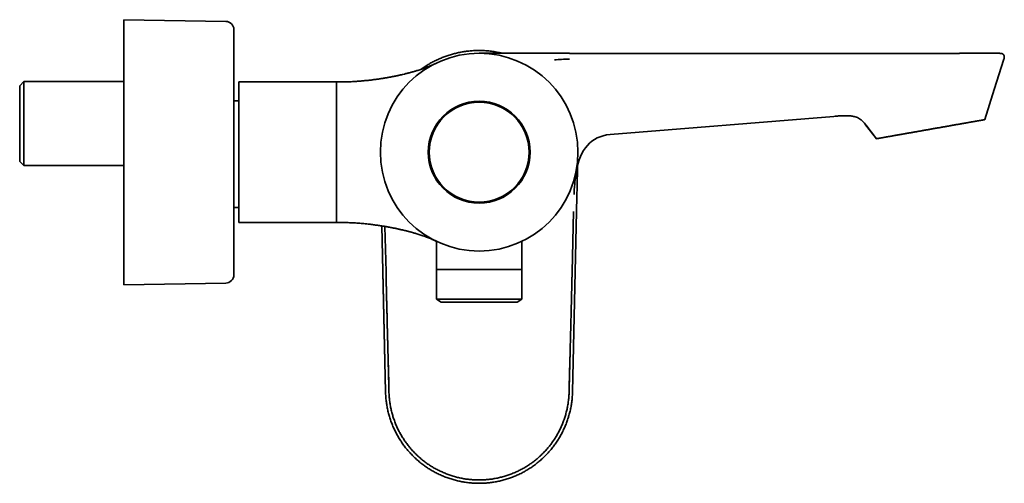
# Model space of a CAD drawing. Header units: millimetres. Extents: x 8 to 935, y 12 to 397.
# Tile 10 of 10: x 693 to 935, y 283 to 397. Entities that reach past the tile are written whole.
import ezdxf

# ---------------------------------------------------------------- set-up
doc = ezdxf.new("R2010")
doc.units = ezdxf.units.MM

msp = doc.modelspace()

# ---------------------------------------------------------------- linework, layer by layer
at = {"color": 7, "linetype": 'Continuous', "lineweight": 35}
for p, q in [((743.64, 396.74), (718.6, 397.16)), ((743.64, 396.74), (718.6, 397.16)), ((718.6, 397.16), (718.6, 397.16)), ((718.6, 332.16), (718.6, 397.16)), ((745.6, 394.74), (745.6, 394.74)), ((745.6, 334.57), (745.6, 394.74)), ((808.53, 388.91), (808.49, 388.91)), ((808.56, 388.91), (822.41, 388.91)), ((822.41, 388.91), (822.55, 388.91)), ((933.68, 388.9), (933.58, 388.9)), ((795.18, 386.45), (795.07, 386.4)), ((795.18, 386.45), (795.14, 386.43)), ((795.16, 386.44), (795.15, 386.44)), ((817.67, 385.8), (817.67, 385.8)), ((694.05, 381.96), (693.05, 380.96)), ((718.6, 381.96), (694.05, 381.96)), ((694.05, 381.96), (694.05, 361.36)), ((772.5, 381.91), (746.8, 381.91)), ((772.35, 381.91), (746.8, 381.91)), ((746.8, 381.91), (746.8, 347.41)), ((746.8, 381.91), (746.8, 381.91)), ((772.31, 381.91), (770.8, 381.91)), ((770.8, 381.91), (770.8, 347.41)), ((693.05, 362.36), (693.05, 380.96)), ((746.8, 377.26), (745.6, 377.26)), ((837.92, 369), (892.84, 373.44)), ((900.63, 371.38), (900.64, 371.39)), ((900.63, 371.38), (903.27, 367.96)), ((900.64, 371.39), (903.27, 367.96)), ((900.64, 371.39), (903.27, 367.96)), ((693.05, 362.36), (694.05, 361.36)), ((694.05, 361.36), (718.6, 361.36)), ((829.95, 361.55), (829.82, 355.6)), ((829.79, 354.45), (829.82, 355.6)), ((829.7, 350.08), (829.78, 353.76)), ((829.78, 353.76), (829.79, 354.26)), ((829.79, 354.26), (829.79, 354.45)), ((745.6, 351.06), (746.8, 351.06)), ((828.98, 350.08), (828.61, 335.34)), ((829.7, 350.08), (829.37, 335.35)), ((746.8, 347.41), (772.33, 347.41)), ((770.8, 347.41), (772.31, 347.41)), ((782.82, 305.92), (781.93, 346.57)), ((782.94, 335.35), (782.66, 346.45)), ((795.14, 342.88), (795.18, 342.86)), ((795.3, 342.8), (795.3, 335.91)), ((816.3, 335.91), (816.3, 342.8)), ((795.3, 335.91), (816.3, 335.91)), ((795.33, 335.91), (795.33, 328.59)), ((816.28, 328.59), (816.28, 335.91)), ((782.82, 305.9), (782.18, 335.36)), ((829.37, 335.35), (828.71, 305.89)), ((718.6, 332.16), (743.64, 332.57)), ((795.33, 328.59), (796.49, 327.91)), ((816.28, 328.59), (795.33, 328.59)), ((815.12, 327.91), (816.28, 328.59)), ((796.49, 327.91), (815.12, 327.91)), ((782.83, 305.73), (782.82, 305.92)), ((782.82, 305.9), (782.82, 305.9)), ((782.83, 305.59), (782.82, 305.9)), ((782.83, 305.61), (782.83, 305.59)), ((805.89, 283.46), (805.76, 283.46))]:
    msp.add_line(p, q, dxfattribs=at)
at = {"color": 7, "linetype": 'Continuous', "lineweight": 35, "flags": 128}
msp.add_lwpolyline([(929.86, 372.64), (932.21, 380.06), (934.56, 387.48)], dxfattribs=at)
msp.add_lwpolyline([(929.86, 372.64), (932.21, 380.06), (934.56, 387.48)], dxfattribs=at)
at = {"color": 7, "linetype": 'Continuous', "lineweight": 35}
for radius in [24.25, 12.5, 12.25]:
    msp.add_circle((805.8, 364.66), radius, dxfattribs=at)
for centre, start, end in [((743.6, 394.74), 0, 89.0452), ((743.6, 334.57), 270.9548, 360)]:
    msp.add_arc(centre, 2, start, end, dxfattribs=at)
for points, knots in [([(805.78, 389.61), (805.6, 389.61), (805.23, 389.6), (804.68, 389.58), (804.12, 389.55), (803.56, 389.51), (803, 389.45), (802.43, 389.38), (801.87, 389.29), (801.31, 389.19), (800.77, 389.08), (800.24, 388.97), (799.74, 388.84), (799.23, 388.71), (798.73, 388.56), (798.22, 388.4), (797.72, 388.23), (797.22, 388.05), (796.71, 387.85), (796.21, 387.64), (795.71, 387.42), (795.2, 387.18), (794.71, 386.94), (794.21, 386.68), (793.73, 386.41), (793.25, 386.13), (792.78, 385.84), (792.32, 385.53), (791.91, 385.25), (791.66, 385.07), (791.57, 385.01)], [0, 0, 0, 0, 0.036125, 0.072601, 0.109415, 0.146553, 0.184003, 0.221076, 0.258428, 0.296049, 0.33393, 0.367966, 0.402198, 0.436621, 0.471232, 0.506027, 0.541004, 0.576161, 0.611498, 0.647657, 0.683987, 0.720476, 0.757112, 0.793882, 0.830118, 0.866463, 0.902908, 0.939444, 0.976728, 1, 1, 1, 1]), ([(806.39, 389.6), (806.37, 389.6), (806.16, 389.61), (805.96, 389.61), (805.78, 389.61)], [0, 0, 0, 0, 0.131216, 1, 1, 1, 1]), ([(805.78, 389.61), (806.01, 389.61), (806.46, 389.6), (807.14, 389.57), (807.81, 389.53), (808.48, 389.46), (809.15, 389.38), (809.82, 389.27), (810.49, 389.15), (811.07, 389.03), (811.43, 388.94), (811.57, 388.91)], [0, 0, 0, 0, 0.115783, 0.231565, 0.347348, 0.463131, 0.578913, 0.694696, 0.810479, 0.926261, 1, 1, 1, 1]), ([(827.96, 388.91), (827.34, 388.91), (826.11, 388.91), (824.31, 388.91), (823.12, 388.91), (822.55, 388.91)], [0, 0, 0, 0, 0.339927, 0.6858, 1, 1, 1, 1]), ([(933.55, 388.91), (933.54, 388.91), (933.52, 388.91), (933.47, 388.91), (933.42, 388.91), (933.36, 388.91), (933.29, 388.91), (933.22, 388.91), (933.14, 388.91), (933.04, 388.91), (932.94, 388.91), (932.83, 388.91), (932.72, 388.91), (932.6, 388.91), (932.47, 388.91), (932.33, 388.91), (932.2, 388.91), (932.06, 388.91), (931.92, 388.91), (931.78, 388.91), (931.64, 388.91), (931.5, 388.91), (931.35, 388.91), (931.2, 388.91), (931.03, 388.91), (930.84, 388.91), (930.62, 388.91), (930.39, 388.91), (930.15, 388.91), (929.9, 388.91), (929.65, 388.91), (929.38, 388.91), (929.1, 388.91), (928.81, 388.91), (928.51, 388.91), (928.2, 388.91), (927.87, 388.91), (927.53, 388.91), (927.21, 388.91), (926.9, 388.91), (926.61, 388.91), (926.32, 388.91), (926.04, 388.91), (925.73, 388.91), (925.41, 388.91), (925.08, 388.91), (924.74, 388.91), (924.42, 388.91), (924.09, 388.91), (923.78, 388.91), (923.47, 388.9), (923.18, 388.9), (922.89, 388.9), (922.61, 388.9), (922.29, 388.9), (921.92, 388.9), (921.51, 388.9), (921.1, 388.9), (920.69, 388.9), (920.28, 388.9), (919.89, 388.9), (919.5, 388.9), (919.12, 388.9), (918.74, 388.9), (918.37, 388.9), (918.01, 388.9), (917.64, 388.9), (917.29, 388.9), (916.95, 388.9), (916.61, 388.9), (916.26, 388.9), (915.91, 388.9), (915.56, 388.9), (915.13, 388.9), (914.64, 388.9), (914.07, 388.9), (913.48, 388.9), (912.89, 388.9), (912.29, 388.9), (911.67, 388.9), (911.04, 388.9), (910.41, 388.9), (909.76, 388.9), (909.1, 388.9), (908.43, 388.9), (907.75, 388.9), (907.05, 388.9), (906.37, 388.9), (905.7, 388.9), (905.03, 388.9), (904.36, 388.9), (903.69, 388.9), (903.01, 388.9), (902.04, 388.9), (900.78, 388.9), (899.22, 388.9), (897.66, 388.9), (896.08, 388.9), (894.49, 388.9), (893.25, 388.9), (892.37, 388.9), (891.84, 388.9), (891.3, 388.9), (890.77, 388.9), (890.24, 388.9), (889.7, 388.9), (889.17, 388.9), (888.64, 388.9), (888.11, 388.9), (887.58, 388.9), (887.07, 388.9), (886.56, 388.9), (886.07, 388.9), (885.58, 388.9), (885.1, 388.89), (884.62, 388.89), (884.16, 388.89), (883.71, 388.89), (883.27, 388.89), (882.85, 388.89), (882.45, 388.89), (882.07, 388.89), (881.71, 388.89), (881.35, 388.89), (881, 388.89), (880.66, 388.89), (880.34, 388.89), (880.02, 388.89), (879.72, 388.89), (879.42, 388.89), (879.14, 388.9), (878.86, 388.9), (878.57, 388.9), (878.24, 388.9), (877.88, 388.9), (877.47, 388.9), (877.06, 388.9), (876.63, 388.9), (876.19, 388.9), (875.74, 388.9), (875.27, 388.9), (874.76, 388.9), (874.23, 388.9), (873.68, 388.9), (873.12, 388.9), (872.57, 388.9), (872.02, 388.9), (871.47, 388.9), (870.92, 388.9), (870.35, 388.9), (869.77, 388.9), (869.18, 388.9), (868.51, 388.9), (867.75, 388.9), (866.92, 388.9), (866.09, 388.9), (865.15, 388.9), (864.1, 388.9), (862.95, 388.9), (861.8, 388.9), (860.67, 388.9), (859.58, 388.9), (858.55, 388.9), (857.56, 388.9), (856.59, 388.9), (855.66, 388.9), (854.78, 388.9), (854.11, 388.9), (853.61, 388.9), (853.28, 388.9), (852.94, 388.9), (852.58, 388.9), (852.19, 388.9), (851.78, 388.9), (851.35, 388.9), (850.91, 388.9), (850.45, 388.9), (849.99, 388.9), (849.51, 388.9), (849.02, 388.9), (848.5, 388.9), (847.96, 388.9), (847.41, 388.9), (846.85, 388.9), (846.27, 388.9), (845.69, 388.9), (845.1, 388.9), (844.52, 388.9), (843.92, 388.9), (843.31, 388.9), (842.68, 388.9), (842.05, 388.9), (841.4, 388.9), (840.73, 388.9), (840.04, 388.9), (839.32, 388.9), (838.59, 388.9), (837.85, 388.9), (837.09, 388.9), (836.32, 388.9), (835.54, 388.9), (834.74, 388.9), (833.93, 388.9), (833.11, 388.9), (832.28, 388.9), (831.44, 388.9), (830.62, 388.9), (829.79, 388.9), (828.96, 388.9), (828.34, 388.9), (828.01, 388.9), (827.96, 388.9)], [0, 0, 0, 0, 0.003755, 0.00744, 0.011056, 0.014603, 0.01808, 0.021488, 0.024826, 0.028418, 0.031926, 0.03535, 0.038689, 0.041945, 0.045307, 0.048574, 0.051746, 0.054824, 0.057807, 0.060696, 0.063333, 0.065946, 0.068585, 0.071251, 0.073942, 0.077406, 0.080912, 0.084461, 0.088052, 0.091685, 0.095296, 0.098947, 0.102639, 0.106373, 0.110216, 0.114101, 0.118029, 0.122, 0.126013, 0.129196, 0.132395, 0.135549, 0.138647, 0.141691, 0.145234, 0.148699, 0.152087, 0.155397, 0.15863, 0.161785, 0.164689, 0.167524, 0.170291, 0.17299, 0.175629, 0.179509, 0.183339, 0.187118, 0.190848, 0.194526, 0.198153, 0.201578, 0.204956, 0.208285, 0.211566, 0.214798, 0.21798, 0.221119, 0.224006, 0.226974, 0.230002, 0.233061, 0.236158, 0.2393, 0.244187, 0.24917, 0.254248, 0.259422, 0.264692, 0.270059, 0.275521, 0.281078, 0.286732, 0.292482, 0.298328, 0.304269, 0.310307, 0.31644, 0.322147, 0.327934, 0.333791, 0.339672, 0.345569, 0.351483, 0.364986, 0.378574, 0.392249, 0.40601, 0.419857, 0.433789, 0.438406, 0.443031, 0.447666, 0.452311, 0.456964, 0.461627, 0.466285, 0.470863, 0.475562, 0.480163, 0.484664, 0.489066, 0.49337, 0.497574, 0.501819, 0.505959, 0.509992, 0.513919, 0.517741, 0.521457, 0.524863, 0.528176, 0.531394, 0.534519, 0.537549, 0.540486, 0.543328, 0.546077, 0.548731, 0.551291, 0.553724, 0.556182, 0.558699, 0.561273, 0.564702, 0.568229, 0.571853, 0.575575, 0.579394, 0.583311, 0.587325, 0.591853, 0.596499, 0.601263, 0.606145, 0.611145, 0.615793, 0.620538, 0.625381, 0.630321, 0.635358, 0.640493, 0.645726, 0.653029, 0.660299, 0.667523, 0.674701, 0.684875, 0.694956, 0.704944, 0.714837, 0.724637, 0.733288, 0.741866, 0.750368, 0.758797, 0.766152, 0.77345, 0.776301, 0.779163, 0.7821, 0.785119, 0.788646, 0.792279, 0.796015, 0.799857, 0.803802, 0.807852, 0.812006, 0.816265, 0.820838, 0.825526, 0.830329, 0.835246, 0.840277, 0.845424, 0.850443, 0.855566, 0.860794, 0.866127, 0.871564, 0.877105, 0.88275, 0.8885, 0.894636, 0.900886, 0.907251, 0.91373, 0.920324, 0.927033, 0.933856, 0.940793, 0.947846, 0.955012, 0.962294, 0.96969, 0.976768, 0.983948, 0.99123, 0.998614, 1, 1, 1, 1]), ([(827.96, 388.9), (827.96, 388.9), (827.96, 388.91), (827.96, 388.9), (827.96, 388.9)], [0, 0, 0, 0, 0.253658, 1, 1, 1, 1]), ([(933.54, 388.91), (933.54, 388.91), (933.53, 388.91), (933.53, 388.91), (933.52, 388.91), (933.51, 388.91)], [0, 0, 0, 0, 0.09685, 0.5482516, 1, 1, 1, 1]), ([(933.53, 388.91), (933.54, 388.91), (933.55, 388.91), (933.56, 388.91), (933.56, 388.91), (933.56, 388.91)], [0, 0, 0, 0, 0.1422, 0.570957, 1, 1, 1, 1]), ([(934.55, 387.48), (934.56, 387.51), (934.58, 387.57), (934.6, 387.65), (934.62, 387.74), (934.63, 387.82), (934.64, 387.89), (934.65, 387.95), (934.65, 388.02), (934.65, 388.08), (934.65, 388.15), (934.64, 388.2), (934.63, 388.25), (934.62, 388.29), (934.61, 388.32), (934.6, 388.36), (934.58, 388.4), (934.56, 388.45), (934.53, 388.51), (934.49, 388.57), (934.44, 388.62), (934.39, 388.67), (934.33, 388.71), (934.26, 388.76), (934.17, 388.8), (934.08, 388.83), (933.99, 388.86), (933.91, 388.88), (933.84, 388.89), (933.79, 388.89), (933.76, 388.9), (933.74, 388.9), (933.73, 388.9), (933.72, 388.9), (933.7, 388.9), (933.68, 388.9), (933.66, 388.9), (933.64, 388.9), (933.61, 388.9), (933.59, 388.9), (933.58, 388.91)], [0, 0, 0, 0, 0.038861, 0.081113, 0.119597, 0.154618, 0.186455, 0.215362, 0.241571, 0.274116, 0.302259, 0.3264, 0.346858, 0.363879, 0.38138, 0.399678, 0.419607, 0.441146, 0.472155, 0.503486, 0.534764, 0.566266, 0.598023, 0.630156, 0.679442, 0.73073, 0.766283, 0.802687, 0.837087, 0.86092, 0.87214, 0.877569, 0.883435, 0.890703, 0.899796, 0.910933, 0.924229, 0.945425, 0.970666, 1, 1, 1, 1]), ([(933.59, 388.91), (933.59, 388.91), (933.59, 388.91), (933.59, 388.91), (933.58, 388.91)], [0, 0, 0, 0, 0.270577, 1, 1, 1, 1]), ([(934.56, 387.48), (934.58, 387.53), (934.6, 387.61), (934.63, 387.74), (934.65, 387.86), (934.66, 387.97), (934.66, 388.08), (934.65, 388.17), (934.64, 388.25), (934.62, 388.33), (934.59, 388.4), (934.56, 388.47), (934.52, 388.53), (934.48, 388.59), (934.42, 388.64), (934.36, 388.69), (934.3, 388.74), (934.23, 388.78), (934.15, 388.81), (934.05, 388.85), (933.94, 388.87), (933.85, 388.89), (933.8, 388.89), (933.79, 388.89)], [0, 0, 0, 0, 0.071272, 0.138449, 0.201733, 0.261371, 0.317659, 0.362269, 0.405047, 0.446273, 0.486262, 0.525363, 0.563952, 0.602426, 0.641185, 0.680628, 0.721134, 0.763059, 0.806728, 0.861833, 0.920304, 0.982517, 1, 1, 1, 1]), ([(934.55, 387.48), (934.56, 387.48), (934.56, 387.48), (934.56, 387.48), (934.56, 387.48)], [0, 0, 0, 0, 0.357343, 1, 1, 1, 1]), ([(934.56, 387.48), (934.56, 387.48), (934.56, 387.48), (934.56, 387.48), (934.55, 387.48)], [0, 0, 0, 0, 0.638816, 1, 1, 1, 1]), ([(795.14, 386.44), (795.11, 386.42), (795.05, 386.39), (794.97, 386.35), (794.87, 386.3), (794.76, 386.25), (794.64, 386.2), (794.53, 386.15), (794.43, 386.1), (794.32, 386.06), (794.23, 386.02), (794.07, 385.95), (793.86, 385.86), (793.58, 385.74), (793.28, 385.62), (792.95, 385.5), (792.58, 385.36), (792.16, 385.21), (791.69, 385.04), (791.21, 384.88), (790.64, 384.71), (790, 384.51), (789.28, 384.31), (788.56, 384.11), (787.84, 383.92), (787.28, 383.79), (786.89, 383.7), (786.68, 383.65), (786.47, 383.6), (786.25, 383.55), (786.03, 383.5), (785.8, 383.45), (785.55, 383.4), (785.28, 383.34), (784.98, 383.28), (784.67, 383.22), (784.35, 383.16), (784.02, 383.1), (783.67, 383.03), (783.31, 382.97), (782.93, 382.9), (782.54, 382.84), (782.15, 382.77), (781.74, 382.71), (781.32, 382.64), (780.89, 382.58), (780.44, 382.52), (779.98, 382.45), (779.51, 382.39), (779.02, 382.34), (778.53, 382.28), (778.03, 382.23), (777.53, 382.18), (777.02, 382.13), (776.5, 382.09), (775.95, 382.04), (775.35, 382), (774.72, 381.97), (774.08, 381.94), (773.45, 381.92), (772.86, 381.91), (772.47, 381.9), (772.3, 381.9)], [0, 0, 0, 0, 0.004556, 0.008928, 0.013189, 0.018706, 0.024091, 0.029279, 0.034265, 0.039045, 0.043618, 0.048044, 0.060261, 0.072568, 0.087328, 0.102248, 0.117429, 0.138169, 0.159365, 0.181008, 0.203063, 0.234827, 0.266719, 0.298672, 0.330619, 0.362499, 0.371859, 0.381207, 0.39054, 0.399862, 0.409474, 0.419571, 0.430152, 0.442351, 0.455137, 0.468508, 0.482462, 0.496998, 0.512111, 0.527796, 0.544047, 0.560857, 0.578217, 0.595791, 0.613874, 0.632453, 0.651511, 0.671391, 0.69173, 0.712506, 0.733692, 0.75526, 0.776785, 0.798616, 0.820718, 0.843052, 0.869884, 0.896908, 0.924039, 0.951185, 0.978247, 1, 1, 1, 1]), ([(795.14, 386.43), (795.14, 386.43), (795.13, 386.43), (795.13, 386.43), (795.12, 386.43), (795.12, 386.42)], [0, 0, 0, 0, 0.194281, 0.5971628, 1, 1, 1, 1]), ([(892.84, 373.44), (893.22, 373.48), (893.97, 373.54), (895.06, 373.61), (896.07, 373.63), (896.99, 373.57), (897.92, 373.4), (898.73, 373.11), (899.45, 372.67), (900.06, 372.12), (900.43, 371.64), (900.63, 371.38)], [0, 0, 0, 0, 0.136389, 0.264115, 0.382523, 0.490427, 0.587006, 0.714679, 0.788135, 0.885716, 1, 1, 1, 1]), ([(903.27, 367.96), (903.27, 367.96), (903.28, 367.96), (903.29, 367.96), (903.32, 367.97), (903.36, 367.98), (903.4, 367.98), (903.44, 367.99), (903.49, 368), (903.54, 368.01), (903.6, 368.02), (903.67, 368.03), (903.75, 368.04), (903.83, 368.06), (903.92, 368.07), (904.02, 368.09), (904.14, 368.11), (904.26, 368.13), (904.39, 368.16), (904.53, 368.18), (904.68, 368.21), (904.85, 368.24), (905.04, 368.27), (905.25, 368.31), (905.48, 368.35), (905.71, 368.39), (905.95, 368.43), (906.17, 368.47), (906.4, 368.51), (906.62, 368.55), (906.84, 368.59), (907.08, 368.63), (907.32, 368.67), (907.59, 368.72), (907.88, 368.77), (908.21, 368.83), (908.54, 368.89), (908.87, 368.95), (909.2, 369), (909.51, 369.06), (909.81, 369.11), (910.1, 369.16), (910.4, 369.22), (910.7, 369.27), (911, 369.32), (911.34, 369.38), (911.7, 369.45), (912.1, 369.52), (912.5, 369.59), (912.89, 369.66), (913.28, 369.72), (913.65, 369.79), (914.03, 369.86), (914.42, 369.92), (914.8, 369.99), (915.16, 370.05), (915.47, 370.11), (915.75, 370.16), (916.03, 370.21), (916.31, 370.26), (916.59, 370.31), (916.88, 370.36), (917.16, 370.41), (917.46, 370.46), (917.78, 370.52), (918.13, 370.58), (918.5, 370.64), (918.89, 370.71), (919.28, 370.78), (919.62, 370.84), (919.93, 370.9), (920.2, 370.94), (920.47, 370.99), (920.74, 371.04), (921.01, 371.08), (921.27, 371.13), (921.54, 371.18), (921.82, 371.23), (922.11, 371.28), (922.42, 371.33), (922.72, 371.39), (923.01, 371.44), (923.3, 371.49), (923.59, 371.54), (923.87, 371.59), (924.18, 371.64), (924.49, 371.7), (924.83, 371.76), (925.15, 371.82), (925.46, 371.87), (925.75, 371.92), (926.01, 371.97), (926.26, 372.01), (926.48, 372.05), (926.7, 372.09), (926.92, 372.13), (927.13, 372.16), (927.35, 372.2), (927.57, 372.24), (927.8, 372.28), (928.02, 372.32), (928.23, 372.36), (928.41, 372.39), (928.58, 372.42), (928.74, 372.45), (928.89, 372.47), (929.04, 372.5), (929.15, 372.52), (929.25, 372.54), (929.33, 372.55), (929.41, 372.56), (929.48, 372.58), (929.54, 372.59), (929.6, 372.6), (929.65, 372.61), (929.7, 372.62), (929.75, 372.62), (929.79, 372.63), (929.82, 372.64), (929.84, 372.64), (929.86, 372.64), (929.86, 372.64), (929.86, 372.64)], [0, 0, 0, 0, 0.005251, 0.014663, 0.024107, 0.033551, 0.040263, 0.046975, 0.053699, 0.060423, 0.067692, 0.074962, 0.082231, 0.089534, 0.096838, 0.104141, 0.112265, 0.120391, 0.128516, 0.136688, 0.144861, 0.153033, 0.163242, 0.173452, 0.183702, 0.193952, 0.203194, 0.212443, 0.220577, 0.228713, 0.236848, 0.24503, 0.253214, 0.261396, 0.271619, 0.281841, 0.292106, 0.30237, 0.311624, 0.320886, 0.329016, 0.337147, 0.345277, 0.353454, 0.361632, 0.369809, 0.380024, 0.390239, 0.400496, 0.410753, 0.419999, 0.429253, 0.438688, 0.448122, 0.457589, 0.467057, 0.473785, 0.480513, 0.487253, 0.493993, 0.500879, 0.507766, 0.514666, 0.521566, 0.529703, 0.537844, 0.547303, 0.556762, 0.566255, 0.575749, 0.582497, 0.589245, 0.596006, 0.602766, 0.609674, 0.616581, 0.623501, 0.63042, 0.638584, 0.646753, 0.654834, 0.662916, 0.670997, 0.679124, 0.687253, 0.695381, 0.705532, 0.715683, 0.725874, 0.736066, 0.745253, 0.754448, 0.762573, 0.7707, 0.778825, 0.786998, 0.795172, 0.803345, 0.813555, 0.823764, 0.834015, 0.844266, 0.853507, 0.862757, 0.872176, 0.881596, 0.891049, 0.900501, 0.907219, 0.913937, 0.920666, 0.927396, 0.934268, 0.94114, 0.948024, 0.954908, 0.963029, 0.971155, 0.979545, 0.987941, 0.996354, 1, 1, 1, 1]), ([(829.27, 357.04), (829.3, 357.31), (829.36, 357.85), (829.45, 358.65), (829.55, 359.43), (829.61, 359.95), (829.64, 360.19)], [0, 0, 0, 0, 0.256365, 0.512907, 0.769558, 1, 1, 1, 1]), ([(829.81, 355.6), (829.82, 355.77), (829.82, 356.12), (829.83, 356.65), (829.85, 357.19), (829.86, 357.71), (829.87, 358.22), (829.88, 358.71), (829.89, 359.19), (829.9, 359.64), (829.91, 360.08), (829.92, 360.51), (829.93, 360.93), (829.94, 361.27), (829.94, 361.46), (829.94, 361.52)], [0, 0, 0, 0, 0.085623, 0.178003, 0.268431, 0.356906, 0.443429, 0.528001, 0.605954, 0.682177, 0.756669, 0.829433, 0.900469, 0.96978, 1, 1, 1, 1]), ([(829.1, 354.46), (829.1, 354.64), (829.12, 355.02), (829.14, 355.41), (829.15, 355.61)], [0, 0, 0, 0, 0.477224, 1, 1, 1, 1]), ([(829.15, 355.61), (829.17, 355.85), (829.21, 356.32), (829.25, 356.8), (829.27, 357.04)], [0, 0, 0, 0, 0.499882, 1, 1, 1, 1]), ([(829.09, 354.27), (829.09, 354.3), (829.09, 354.37), (829.1, 354.43), (829.1, 354.46)], [0, 0, 0, 0, 0.500035, 1, 1, 1, 1]), ([(772.3, 347.41), (772.46, 347.41), (772.82, 347.41), (773.37, 347.39), (773.97, 347.38), (774.57, 347.35), (775.18, 347.32), (775.81, 347.28), (776.48, 347.23), (777.17, 347.17), (777.86, 347.1), (778.49, 347.04), (779.07, 346.97), (779.6, 346.91), (780.11, 346.84), (780.61, 346.77), (781.11, 346.7), (781.58, 346.63), (782.05, 346.56), (782.5, 346.48), (782.94, 346.41), (783.37, 346.33), (783.8, 346.26), (784.21, 346.18), (784.61, 346.1), (784.99, 346.03), (785.35, 345.95), (785.71, 345.88), (786.04, 345.8), (786.37, 345.73), (786.69, 345.66), (787, 345.59), (787.29, 345.52), (787.57, 345.45), (787.83, 345.39), (788.09, 345.32), (788.31, 345.26), (788.51, 345.21), (788.69, 345.16), (788.86, 345.12), (789.02, 345.08), (789.17, 345.03), (789.32, 344.99), (789.55, 344.93), (789.87, 344.84), (790.29, 344.71), (790.75, 344.57), (791.24, 344.41), (791.75, 344.24), (792.29, 344.06), (792.85, 343.85), (793.36, 343.66), (793.82, 343.47), (794.17, 343.32), (794.44, 343.2), (794.65, 343.11), (794.8, 343.04), (794.9, 342.99), (794.94, 342.97), (794.98, 342.95), (795.03, 342.93), (795.09, 342.9), (795.12, 342.88), (795.14, 342.88)], [0, 0, 0, 0, 0.020093, 0.045549, 0.071167, 0.09687, 0.122582, 0.148236, 0.17831, 0.208118, 0.237574, 0.266599, 0.289461, 0.311971, 0.334098, 0.355815, 0.377099, 0.397559, 0.417563, 0.437093, 0.456135, 0.47501, 0.493356, 0.511164, 0.528424, 0.545132, 0.560998, 0.576323, 0.591103, 0.605338, 0.6193, 0.632693, 0.645518, 0.657777, 0.669471, 0.680604, 0.691179, 0.699336, 0.707132, 0.714567, 0.721644, 0.728365, 0.73478, 0.741176, 0.758914, 0.776858, 0.798462, 0.820296, 0.842325, 0.867543, 0.892919, 0.918417, 0.937577, 0.95674, 0.966317, 0.975956, 0.985892, 0.98765, 0.989624, 0.991835, 0.994296, 0.997015, 1, 1, 1, 1]), ([(789.55, 346.66), (789.55, 346.66), (789.55, 346.66), (789.54, 346.67), (789.54, 346.67)], [0, 0, 0, 0, 0.9422451, 1, 1, 1, 1]), ([(795.12, 342.89), (795.12, 342.88), (795.13, 342.88), (795.13, 342.88), (795.14, 342.88), (795.14, 342.88)], [0, 0, 0, 0, 0.402832, 0.805714, 1, 1, 1, 1]), ([(795.15, 342.87), (795.15, 342.87), (795.15, 342.87), (795.15, 342.87), (795.15, 342.87)], [0, 0, 0, 0, 0.801339, 1, 1, 1, 1]), ([(783.67, 305.88), (783.67, 305.9), (783.67, 305.97), (783.67, 306.07), (783.66, 306.19), (783.66, 306.31), (783.66, 306.46), (783.66, 306.61), (783.65, 306.76), (783.65, 306.87), (783.65, 306.96), (783.65, 307.05), (783.65, 307.13), (783.64, 307.22), (783.64, 307.3), (783.64, 307.45), (783.63, 307.67), (783.63, 307.99), (783.62, 308.33), (783.61, 308.7), (783.6, 309.12), (783.59, 309.59), (783.57, 310.08), (783.56, 310.49), (783.56, 310.73), (783.55, 310.82), (783.55, 310.85), (783.55, 310.87), (783.55, 310.9), (783.55, 310.93), (783.55, 310.95), (783.54, 311.15), (783.53, 311.5), (783.52, 312.01), (783.51, 312.49), (783.49, 312.94), (783.48, 313.36), (783.47, 313.77), (783.46, 314.16), (783.45, 314.54), (783.44, 314.88), (783.43, 315.12), (783.43, 315.28), (783.42, 315.42), (783.42, 315.6), (783.41, 315.81), (783.41, 316.03), (783.4, 316.24), (783.39, 316.79), (783.37, 317.38), (783.36, 318.02), (783.35, 318.38), (783.34, 318.76), (783.33, 319.16), (783.31, 319.58), (783.3, 320.15), (783.28, 320.88), (783.26, 321.77), (783.24, 322.7), (783.22, 323.46), (783.2, 324.05), (783.2, 324.45), (783.19, 324.85), (783.18, 325.23), (783.17, 325.61), (783.16, 326), (783.15, 326.42), (783.14, 326.86), (783.13, 327.31), (783.12, 327.78), (783.1, 328.27), (783.09, 328.8), (783.08, 329.22), (783.07, 329.55), (783.07, 329.81), (783.06, 330.09), (783.05, 330.4), (783.05, 330.69), (783.04, 331.03), (783.03, 331.41), (783.02, 331.83), (783.01, 332.26), (783, 332.72), (782.99, 333.18), (782.98, 333.61), (782.97, 334), (782.96, 334.34), (782.95, 334.65), (782.95, 334.92), (782.94, 335.15), (782.94, 335.29), (782.94, 335.35)], [0, 0, 0, 0, 0.002681, 0.006767, 0.010303, 0.014474, 0.019297, 0.025055, 0.030649, 0.033715, 0.03673, 0.039693, 0.042604, 0.045463, 0.048269, 0.051024, 0.060608, 0.07122, 0.082861, 0.095531, 0.109229, 0.125485, 0.142986, 0.159415, 0.16695, 0.167807, 0.168667, 0.169529, 0.170393, 0.17126, 0.172129, 0.173001, 0.191238, 0.208466, 0.224683, 0.239891, 0.254089, 0.267277, 0.281524, 0.294368, 0.305809, 0.315848, 0.318764, 0.322501, 0.329768, 0.337052, 0.344352, 0.351668, 0.359001, 0.39962, 0.411804, 0.424032, 0.436741, 0.450634, 0.46489, 0.479509, 0.508429, 0.538674, 0.570244, 0.603139, 0.616425, 0.629915, 0.643609, 0.657075, 0.66906, 0.682216, 0.696543, 0.712042, 0.726925, 0.742748, 0.759511, 0.777215, 0.79586, 0.802932, 0.810941, 0.821563, 0.831899, 0.84195, 0.851715, 0.866483, 0.880546, 0.893905, 0.910984, 0.926753, 0.941211, 0.954358, 0.966194, 0.976542, 0.985626, 0.993445, 1, 1, 1, 1]), ([(828.61, 335.34), (828.61, 335.31), (828.61, 335.23), (828.6, 335.11), (828.6, 334.95), (828.6, 334.77), (828.59, 334.57), (828.59, 334.33), (828.58, 334.06), (828.57, 333.76), (828.56, 333.41), (828.55, 333.03), (828.54, 332.62), (828.53, 332.19), (828.52, 331.74), (828.51, 331.27), (828.5, 330.91), (828.5, 330.68), (828.5, 330.6), (828.49, 330.53), (828.49, 330.48), (828.49, 330.42), (828.49, 330.29), (828.48, 329.82), (828.46, 328.92), (828.43, 328.04), (828.42, 327.46), (828.42, 327.28), (828.41, 327.1), (828.41, 326.92), (828.4, 326.74), (828.39, 326.36), (828.38, 325.77), (828.36, 324.85), (828.33, 323.81), (828.3, 322.67), (828.28, 321.85), (828.27, 321.34), (828.27, 321.13), (828.26, 320.93), (828.25, 320.73), (828.25, 320.53), (828.25, 320.36), (828.24, 320.01), (828.21, 319.08), (828.17, 317.54), (828.12, 315.66), (828.08, 314.16), (828.05, 313.28), (828.04, 312.96), (828.04, 312.86), (828.04, 312.75), (828.04, 312.65), (828.03, 312.55), (828.03, 312.3), (828.01, 311.91), (828, 311.39), (827.99, 310.91), (827.97, 310.46), (827.96, 310.04), (827.95, 309.69), (827.94, 309.39), (827.94, 309.15), (827.93, 308.92), (827.93, 308.71), (827.92, 308.53), (827.92, 308.36), (827.91, 308.21), (827.89, 307.38), (827.88, 306.6), (827.87, 305.87)], [0, 0, 0, 0, 0.003444, 0.00778, 0.013006, 0.019124, 0.026133, 0.034033, 0.042824, 0.053524, 0.065302, 0.078158, 0.092092, 0.107105, 0.12209, 0.138014, 0.154877, 0.158713, 0.161339, 0.163255, 0.165172, 0.167089, 0.169006, 0.178041, 0.214713, 0.261386, 0.267498, 0.27361, 0.279721, 0.285833, 0.291945, 0.297564, 0.324872, 0.35173, 0.391566, 0.430368, 0.468137, 0.475143, 0.482113, 0.489045, 0.495941, 0.5028, 0.508676, 0.513225, 0.53833, 0.603849, 0.67035, 0.729683, 0.756031, 0.759492, 0.762956, 0.766422, 0.769891, 0.773362, 0.776836, 0.795539, 0.81309, 0.829487, 0.844731, 0.858821, 0.871759, 0.880705, 0.889003, 0.896652, 0.903653, 0.910005, 0.915708, 0.920763, 0.925169, 1, 1, 1, 1]), ([(783.45, 314.6), (783.45, 314.6), (783.45, 314.59), (783.45, 314.57), (783.45, 314.54), (783.45, 314.49), (783.45, 314.41), (783.45, 314.32), (783.46, 314.25), (783.46, 314.2), (783.46, 314.17), (783.46, 314.14), (783.46, 314.1), (783.46, 314.05), (783.46, 313.98), (783.46, 313.91), (783.47, 313.84), (783.47, 313.77), (783.47, 313.72), (783.47, 313.67), (783.47, 313.64), (783.47, 313.62), (783.47, 313.6), (783.47, 313.58), (783.47, 313.57), (783.47, 313.54), (783.47, 313.51), (783.48, 313.47), (783.48, 313.44), (783.48, 313.4), (783.48, 313.36), (783.48, 313.32), (783.48, 313.28), (783.48, 313.24), (783.48, 313.21), (783.48, 313.19), (783.48, 313.16), (783.48, 313.14), (783.49, 313.1), (783.49, 313.07), (783.49, 313.03), (783.49, 312.99), (783.49, 312.95), (783.49, 312.91), (783.49, 312.87), (783.49, 312.82), (783.49, 312.78), (783.49, 312.73), (783.5, 312.7), (783.5, 312.66), (783.5, 312.62), (783.5, 312.59), (783.5, 312.57), (783.5, 312.54), (783.5, 312.49), (783.5, 312.43), (783.5, 312.35), (783.51, 312.27), (783.51, 312.21), (783.51, 312.16), (783.51, 312.12), (783.51, 312.08), (783.51, 312.02), (783.52, 311.94), (783.52, 311.84), (783.52, 311.75), (783.52, 311.66), (783.52, 311.58), (783.53, 311.5), (783.53, 311.43), (783.53, 311.38), (783.53, 311.33), (783.53, 311.28), (783.53, 311.23), (783.54, 311.17), (783.54, 311.12), (783.54, 311.08), (783.54, 311.06), (783.54, 311.03), (783.54, 311.01), (783.54, 310.98), (783.54, 310.94), (783.54, 310.88), (783.54, 310.81), (783.55, 310.75), (783.55, 310.69), (783.55, 310.63), (783.55, 310.59), (783.55, 310.57), (783.55, 310.54), (783.55, 310.52), (783.55, 310.5), (783.55, 310.47), (783.55, 310.42), (783.56, 310.35), (783.56, 310.27), (783.56, 310.19), (783.56, 310.12), (783.56, 310.05), (783.57, 310), (783.57, 309.97), (783.57, 309.95), (783.57, 309.94), (783.57, 309.92), (783.57, 309.9), (783.57, 309.87), (783.57, 309.83), (783.57, 309.78), (783.57, 309.73), (783.57, 309.68), (783.58, 309.62), (783.58, 309.56), (783.58, 309.5), (783.58, 309.44), (783.58, 309.36), (783.58, 309.27), (783.59, 309.17), (783.59, 309.08), (783.59, 309.01), (783.59, 308.96), (783.59, 308.92), (783.59, 308.88), (783.59, 308.84), (783.6, 308.82), (783.6, 308.79), (783.6, 308.76), (783.6, 308.71), (783.6, 308.67), (783.6, 308.61), (783.6, 308.56), (783.6, 308.51), (783.6, 308.46), (783.61, 308.42), (783.61, 308.38), (783.61, 308.35), (783.61, 308.32), (783.61, 308.3), (783.61, 308.27), (783.61, 308.24), (783.61, 308.21), (783.61, 308.17), (783.61, 308.13), (783.61, 308.1), (783.61, 308.07), (783.61, 308.04), (783.62, 308.01), (783.62, 307.97), (783.62, 307.93), (783.62, 307.88), (783.62, 307.83), (783.62, 307.78), (783.62, 307.74), (783.62, 307.72), (783.62, 307.69), (783.62, 307.67), (783.63, 307.64), (783.63, 307.6), (783.63, 307.56), (783.63, 307.51), (783.63, 307.47), (783.63, 307.42), (783.63, 307.37), (783.63, 307.32), (783.63, 307.27), (783.64, 307.22), (783.64, 307.15), (783.64, 307.08), (783.64, 306.99), (783.64, 306.9), (783.65, 306.81), (783.65, 306.73), (783.65, 306.66), (783.65, 306.61), (783.65, 306.59), (783.65, 306.59)], [0, 0, 0, 0, 0.000419, 0.003439, 0.007279, 0.011851, 0.024472, 0.03598, 0.046229, 0.050505, 0.05442, 0.058012, 0.062481, 0.068391, 0.077796, 0.086818, 0.095458, 0.103716, 0.111276, 0.117564, 0.120524, 0.123082, 0.125237, 0.12699, 0.12906, 0.132273, 0.136348, 0.141037, 0.145641, 0.150146, 0.154553, 0.160031, 0.165329, 0.169997, 0.173855, 0.176902, 0.179381, 0.18285, 0.186699, 0.191423, 0.19672, 0.201732, 0.206409, 0.21075, 0.216893, 0.222475, 0.228619, 0.233117, 0.237923, 0.242918, 0.24728, 0.250852, 0.25371, 0.257071, 0.261362, 0.271699, 0.281695, 0.291158, 0.299764, 0.305456, 0.310193, 0.314761, 0.32063, 0.332287, 0.344246, 0.356213, 0.367377, 0.377702, 0.387475, 0.397202, 0.402274, 0.407768, 0.413872, 0.420585, 0.427908, 0.435037, 0.439476, 0.442869, 0.445255, 0.447924, 0.451508, 0.456008, 0.464336, 0.472725, 0.480894, 0.488843, 0.496498, 0.500288, 0.5036, 0.506434, 0.50879, 0.511201, 0.514739, 0.519433, 0.530642, 0.541173, 0.550991, 0.560097, 0.568321, 0.575106, 0.577916, 0.580362, 0.582447, 0.584168, 0.58616, 0.589487, 0.594165, 0.601757, 0.608718, 0.614985, 0.620558, 0.629075, 0.636967, 0.644423, 0.652512, 0.664667, 0.677559, 0.691463, 0.697284, 0.703308, 0.709481, 0.714812, 0.718922, 0.721813, 0.724904, 0.729116, 0.73445, 0.740666, 0.747074, 0.75363, 0.760335, 0.765707, 0.771171, 0.776286, 0.780608, 0.784134, 0.786866, 0.789386, 0.792995, 0.797742, 0.803201, 0.808019, 0.812092, 0.815421, 0.818225, 0.821984, 0.826624, 0.832147, 0.838551, 0.845578, 0.851397, 0.856026, 0.859466, 0.861801, 0.864655, 0.868645, 0.873448, 0.879134, 0.884683, 0.889874, 0.894707, 0.902448, 0.909213, 0.91543, 0.921272, 0.928021, 0.938369, 0.949693, 0.960971, 0.972202, 0.982865, 0.991909, 0.999534, 1, 1, 1, 1]), ([(827.88, 306.63), (827.88, 306.65), (827.89, 306.69), (827.89, 306.75), (827.89, 306.81), (827.89, 306.88), (827.89, 306.95), (827.89, 307.03), (827.9, 307.12), (827.9, 307.21), (827.9, 307.29), (827.9, 307.35), (827.9, 307.4), (827.9, 307.43), (827.91, 307.46), (827.91, 307.49), (827.91, 307.51), (827.91, 307.55), (827.91, 307.6), (827.91, 307.65), (827.91, 307.72), (827.91, 307.79), (827.92, 307.87), (827.92, 307.94), (827.92, 307.99), (827.92, 308.04), (827.92, 308.09), (827.92, 308.14), (827.92, 308.19), (827.93, 308.25), (827.93, 308.31), (827.93, 308.36), (827.93, 308.42), (827.93, 308.48), (827.93, 308.53), (827.93, 308.58), (827.94, 308.62), (827.94, 308.65), (827.94, 308.68), (827.94, 308.72), (827.94, 308.77), (827.94, 308.83), (827.94, 308.91), (827.94, 308.99), (827.95, 309.07), (827.95, 309.15), (827.95, 309.21), (827.95, 309.26), (827.95, 309.29), (827.95, 309.33), (827.95, 309.37), (827.96, 309.41), (827.96, 309.46), (827.96, 309.52), (827.96, 309.58), (827.96, 309.63), (827.96, 309.67), (827.96, 309.7), (827.96, 309.72), (827.96, 309.74), (827.96, 309.77), (827.97, 309.82), (827.97, 309.87), (827.97, 309.93), (827.97, 310.01), (827.97, 310.09), (827.97, 310.15), (827.98, 310.2), (827.98, 310.24), (827.98, 310.28), (827.98, 310.33), (827.98, 310.38), (827.98, 310.43), (827.98, 310.49), (827.98, 310.55), (827.99, 310.61), (827.99, 310.66), (827.99, 310.72), (827.99, 310.78), (827.99, 310.83), (827.99, 310.88), (827.99, 310.93), (828, 310.99), (828, 311.06), (828, 311.12), (828, 311.2), (828, 311.29), (828.01, 311.4), (828.01, 311.52), (828.01, 311.65), (828.02, 311.78), (828.02, 311.9), (828.02, 311.98), (828.02, 312.05), (828.03, 312.1), (828.03, 312.17), (828.03, 312.23), (828.03, 312.3), (828.03, 312.36), (828.03, 312.42), (828.04, 312.47), (828.04, 312.52), (828.04, 312.57), (828.04, 312.62), (828.04, 312.67), (828.04, 312.72), (828.04, 312.76), (828.04, 312.8), (828.05, 312.84), (828.05, 312.88), (828.05, 312.92), (828.05, 312.94), (828.05, 312.96), (828.05, 312.99), (828.05, 313.01), (828.05, 313.05), (828.05, 313.1), (828.05, 313.17), (828.06, 313.24), (828.06, 313.31), (828.06, 313.37), (828.06, 313.42), (828.06, 313.44), (828.06, 313.46), (828.06, 313.48), (828.06, 313.5), (828.06, 313.53), (828.06, 313.57), (828.07, 313.61), (828.07, 313.65), (828.07, 313.7), (828.07, 313.76), (828.07, 313.81), (828.07, 313.86), (828.07, 313.92), (828.08, 313.98), (828.08, 314.06), (828.08, 314.16), (828.08, 314.26), (828.09, 314.35), (828.09, 314.44), (828.09, 314.53), (828.09, 314.61), (828.09, 314.67), (828.1, 314.73), (828.1, 314.77), (828.1, 314.82), (828.1, 314.85), (828.1, 314.87), (828.1, 314.87)], [0, 0, 0, 0, 0.006857, 0.014903, 0.021871, 0.029886, 0.038906, 0.048763, 0.059014, 0.069976, 0.081981, 0.087594, 0.09317, 0.097818, 0.101452, 0.104074, 0.106656, 0.111111, 0.117098, 0.124234, 0.131158, 0.141243, 0.150527, 0.158912, 0.16596, 0.171633, 0.176453, 0.182589, 0.189508, 0.196436, 0.203368, 0.210302, 0.21724, 0.22418, 0.231122, 0.237608, 0.241756, 0.245087, 0.248644, 0.252909, 0.257882, 0.267327, 0.277096, 0.286816, 0.296487, 0.305666, 0.313187, 0.319092, 0.32315, 0.327549, 0.332289, 0.33744, 0.343325, 0.349983, 0.357415, 0.365355, 0.369486, 0.372592, 0.374792, 0.377363, 0.380655, 0.386054, 0.392634, 0.399274, 0.410162, 0.41981, 0.428218, 0.433827, 0.438726, 0.442986, 0.448022, 0.454378, 0.461334, 0.468297, 0.475268, 0.482246, 0.489226, 0.496207, 0.50319, 0.509703, 0.515239, 0.521124, 0.528747, 0.53743, 0.54519, 0.551921, 0.565055, 0.578704, 0.593086, 0.608554, 0.625748, 0.641324, 0.65042, 0.656592, 0.664095, 0.67176, 0.679472, 0.687231, 0.695019, 0.702168, 0.708922, 0.714573, 0.7203, 0.726553, 0.733496, 0.738074, 0.742993, 0.748253, 0.753853, 0.759067, 0.763264, 0.76629, 0.768442, 0.770731, 0.773642, 0.777175, 0.784936, 0.793347, 0.802024, 0.810965, 0.819841, 0.82335, 0.826365, 0.828887, 0.830916, 0.833167, 0.836273, 0.841029, 0.84659, 0.851882, 0.856842, 0.864869, 0.871838, 0.877936, 0.883275, 0.890838, 0.901462, 0.913466, 0.925669, 0.937379, 0.947952, 0.957856, 0.967499, 0.97745, 0.982354, 0.987704, 0.993499, 0.99974, 1, 1, 1, 1]), ([(782.82, 305.9), (782.83, 305.79), (782.83, 305.49), (782.86, 305), (782.9, 304.44), (782.95, 303.88), (783.02, 303.33), (783.1, 302.78), (783.2, 302.24), (783.3, 301.7), (783.42, 301.15), (783.56, 300.61), (783.71, 300.07), (783.87, 299.53), (784.04, 299), (784.23, 298.47), (784.43, 297.94), (784.64, 297.42), (784.87, 296.91), (785.11, 296.4), (785.36, 295.9), (785.62, 295.41), (785.89, 294.92), (786.18, 294.44), (786.47, 293.98), (786.77, 293.52), (787.09, 293.06), (787.42, 292.61), (787.76, 292.17), (788.12, 291.73), (788.48, 291.3), (788.86, 290.89), (789.24, 290.48), (789.64, 290.08), (790.04, 289.69), (790.45, 289.31), (790.88, 288.94), (791.31, 288.58), (791.74, 288.24), (792.19, 287.9), (792.63, 287.58), (793.09, 287.27), (793.56, 286.97), (794.03, 286.68), (794.52, 286.4), (795.01, 286.13), (795.51, 285.87), (796.02, 285.63), (796.53, 285.4), (797.05, 285.18), (797.57, 284.97), (798.09, 284.78), (798.62, 284.6), (799.16, 284.43), (799.69, 284.27), (800.23, 284.13), (800.77, 284.01), (801.31, 283.89), (801.85, 283.79), (802.4, 283.7), (802.96, 283.63), (803.52, 283.57), (804.08, 283.52), (804.64, 283.48), (805.2, 283.46), (805.57, 283.46), (805.76, 283.46)], [0, 0, 0, 0, 0.009773, 0.025546, 0.04132, 0.057094, 0.072869, 0.088362, 0.103855, 0.119348, 0.134841, 0.15065, 0.166458, 0.182267, 0.198075, 0.213883, 0.229691, 0.245499, 0.261273, 0.277047, 0.292821, 0.308595, 0.32437, 0.339862, 0.355354, 0.370846, 0.386338, 0.402147, 0.417955, 0.433763, 0.449571, 0.46538, 0.481188, 0.496997, 0.512771, 0.528545, 0.544319, 0.560094, 0.575869, 0.591361, 0.606854, 0.622347, 0.637839, 0.653647, 0.669455, 0.685263, 0.701072, 0.71688, 0.732688, 0.748496, 0.76427, 0.780045, 0.795819, 0.811594, 0.827368, 0.842861, 0.858354, 0.873847, 0.88934, 0.905148, 0.920957, 0.936766, 0.952574, 0.968383, 0.984191, 1, 1, 1, 1]), ([(805.76, 284.28), (805.58, 284.28), (805.23, 284.28), (804.69, 284.3), (804.15, 284.33), (803.62, 284.38), (803.09, 284.44), (802.56, 284.51), (802.04, 284.59), (801.53, 284.69), (801.01, 284.79), (800.49, 284.92), (799.97, 285.05), (799.45, 285.2), (798.94, 285.36), (798.43, 285.53), (797.92, 285.71), (797.42, 285.91), (796.93, 286.12), (796.44, 286.34), (795.96, 286.57), (795.48, 286.82), (795.01, 287.07), (794.55, 287.33), (794.1, 287.61), (793.65, 287.89), (793.21, 288.19), (792.78, 288.49), (792.35, 288.81), (791.92, 289.15), (791.51, 289.49), (791.1, 289.84), (790.7, 290.2), (790.31, 290.57), (789.94, 290.95), (789.57, 291.34), (789.21, 291.74), (788.86, 292.14), (788.52, 292.56), (788.19, 292.97), (787.88, 293.4), (787.57, 293.83), (787.28, 294.27), (786.99, 294.72), (786.71, 295.18), (786.44, 295.64), (786.19, 296.12), (785.94, 296.6), (785.71, 297.08), (785.49, 297.57), (785.28, 298.07), (785.09, 298.57), (784.9, 299.07), (784.73, 299.58), (784.58, 300.09), (784.43, 300.6), (784.3, 301.11), (784.18, 301.62), (784.07, 302.14), (783.97, 302.67), (783.89, 303.2), (783.82, 303.73), (783.76, 304.27), (783.72, 304.8), (783.68, 305.34), (783.67, 305.7), (783.67, 305.88)], [0, 0, 0, 0, 0.015676, 0.031352, 0.047027, 0.062703, 0.078379, 0.093775, 0.109171, 0.124567, 0.139964, 0.155675, 0.171386, 0.187097, 0.202808, 0.218519, 0.23423, 0.24994, 0.265617, 0.281293, 0.29697, 0.312646, 0.328323, 0.34372, 0.359117, 0.374514, 0.389912, 0.405624, 0.421337, 0.43705, 0.452763, 0.468476, 0.484189, 0.499903, 0.515582, 0.531261, 0.54694, 0.562619, 0.578299, 0.593699, 0.609099, 0.624499, 0.6399, 0.655615, 0.67133, 0.687046, 0.702763, 0.718479, 0.734196, 0.749913, 0.765595, 0.781278, 0.796962, 0.812645, 0.828329, 0.843734, 0.859139, 0.874544, 0.88995, 0.905671, 0.921393, 0.937114, 0.952836, 0.968558, 0.984279, 1, 1, 1, 1]), ([(805.76, 283.46), (805.88, 283.46), (806.18, 283.46), (806.67, 283.47), (807.23, 283.5), (807.79, 283.55), (808.34, 283.6), (808.89, 283.67), (809.44, 283.75), (809.98, 283.85), (810.52, 283.95), (811.07, 284.08), (811.61, 284.21), (812.15, 284.36), (812.69, 284.53), (813.23, 284.7), (813.76, 284.89), (814.28, 285.09), (814.8, 285.31), (815.31, 285.53), (815.82, 285.77), (816.32, 286.03), (816.81, 286.29), (817.29, 286.56), (817.77, 286.84), (818.23, 287.14), (818.69, 287.44), (819.15, 287.76), (819.6, 288.1), (820.05, 288.44), (820.48, 288.79), (820.91, 289.16), (821.33, 289.54), (821.74, 289.92), (822.13, 290.32), (822.52, 290.72), (822.9, 291.14), (823.27, 291.56), (823.62, 291.99), (823.97, 292.42), (824.3, 292.86), (824.62, 293.31), (824.93, 293.77), (825.23, 294.24), (825.52, 294.72), (825.8, 295.21), (826.07, 295.7), (826.32, 296.2), (826.57, 296.71), (826.8, 297.22), (827.02, 297.74), (827.22, 298.26), (827.42, 298.78), (827.6, 299.32), (827.76, 299.85), (827.91, 300.38), (828.05, 300.91), (828.18, 301.45), (828.29, 301.99), (828.39, 302.54), (828.48, 303.1), (828.55, 303.65), (828.61, 304.21), (828.66, 304.77), (828.69, 305.33), (828.7, 305.71), (828.71, 305.89)], [0, 0, 0, 0, 0.009774, 0.025548, 0.041322, 0.057096, 0.07287, 0.088363, 0.103855, 0.119348, 0.134841, 0.15065, 0.166459, 0.182268, 0.198077, 0.213886, 0.229695, 0.245504, 0.261277, 0.277051, 0.292825, 0.308599, 0.324372, 0.339864, 0.355357, 0.370849, 0.386341, 0.40215, 0.417959, 0.433768, 0.449577, 0.465386, 0.481195, 0.497003, 0.512777, 0.528551, 0.544325, 0.560099, 0.575873, 0.591365, 0.606857, 0.622349, 0.637841, 0.653649, 0.669458, 0.685266, 0.701075, 0.716884, 0.732692, 0.748501, 0.764274, 0.780048, 0.795822, 0.811595, 0.827369, 0.842862, 0.858354, 0.873847, 0.88934, 0.905149, 0.920958, 0.936768, 0.952577, 0.968385, 0.984193, 1, 1, 1, 1]), ([(827.87, 305.87), (827.86, 305.69), (827.85, 305.33), (827.82, 304.8), (827.77, 304.26), (827.71, 303.73), (827.64, 303.2), (827.56, 302.67), (827.47, 302.16), (827.36, 301.64), (827.24, 301.12), (827.11, 300.61), (826.96, 300.09), (826.8, 299.57), (826.63, 299.07), (826.44, 298.56), (826.25, 298.06), (826.04, 297.56), (825.82, 297.07), (825.59, 296.59), (825.34, 296.11), (825.09, 295.64), (824.82, 295.18), (824.55, 294.72), (824.27, 294.28), (823.97, 293.84), (823.67, 293.41), (823.35, 292.98), (823.02, 292.56), (822.68, 292.14), (822.32, 291.73), (821.96, 291.34), (821.59, 290.95), (821.21, 290.57), (820.82, 290.2), (820.43, 289.84), (820.02, 289.48), (819.61, 289.14), (819.19, 288.81), (818.76, 288.5), (818.33, 288.19), (817.9, 287.9), (817.45, 287.61), (816.99, 287.34), (816.53, 287.07), (816.05, 286.81), (815.57, 286.57), (815.09, 286.34), (814.6, 286.12), (814.1, 285.91), (813.6, 285.71), (813.1, 285.53), (812.59, 285.36), (812.08, 285.2), (811.57, 285.05), (811.05, 284.92), (810.54, 284.8), (810.03, 284.69), (809.5, 284.59), (808.98, 284.51), (808.44, 284.44), (807.91, 284.38), (807.37, 284.33), (806.84, 284.3), (806.3, 284.28), (805.94, 284.28), (805.76, 284.28)], [0, 0, 0, 0, 0.015687, 0.031374, 0.047061, 0.062749, 0.078436, 0.093843, 0.10925, 0.124656, 0.140061, 0.15578, 0.171499, 0.187218, 0.202936, 0.218653, 0.23437, 0.250087, 0.26577, 0.281452, 0.297135, 0.312816, 0.328498, 0.343899, 0.3593, 0.374701, 0.390101, 0.405815, 0.42153, 0.437243, 0.452957, 0.468671, 0.484384, 0.500097, 0.515776, 0.531455, 0.547134, 0.562813, 0.578491, 0.59389, 0.609288, 0.624686, 0.640083, 0.655794, 0.671506, 0.687217, 0.702927, 0.718638, 0.734349, 0.75006, 0.765736, 0.781413, 0.797089, 0.812766, 0.828443, 0.84384, 0.859236, 0.874633, 0.890029, 0.905739, 0.92145, 0.93716, 0.95287, 0.96858, 0.98429, 1, 1, 1, 1])]:
    msp.add_open_spline(points, degree=3, knots=knots, dxfattribs=at)
for points in [[(808.56, 388.91), (807.64, 388.91), (806.71, 388.91), (805.79, 388.91)], [(827.96, 387.48), (826.63, 387.48), (825.4, 387.41), (824.29, 387.29)], [(829.64, 360.17), (830.57, 365.13), (833.21, 368.62), (837.92, 369)]]:
    msp.add_open_spline(points, degree=3, dxfattribs=at)

doc.saveas('drawing.dxf')
